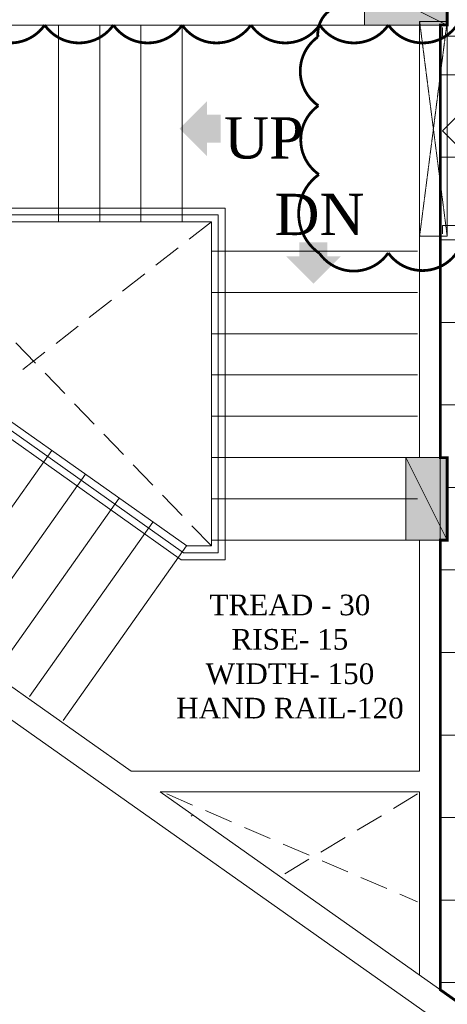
# Model space of a CAD drawing. Header units: millimetres. Extents: x 52937 to 262245, y 6619 to 63681.
# Tile 26 of 56: x 73765 to 76875, y 16546 to 23704. Entities that reach past the tile are written whole.
import ezdxf

# ---------------------------------------------------------------- set-up
doc = ezdxf.new("R2010")
doc.units = ezdxf.units.MM
doc.linetypes.add('CONTINU', pattern=[0])
doc.linetypes.add('HIDDENX2', pattern=[0.75, 0.5, -0.25])
doc.layers.add('AREA', color=8, linetype='Continuous')
for name, color, linetype, lineweight in [('COLUMN', 8, 'Continuous', 0), ('COUNTERS', 8, 'Continuous', 18), ('FLOORING-WITH-HATCH', 8, 'Continuous', 20), ('HATCH', 8, 'Continuous', 5), ('RAILING', 8, 'Continuous', 9), ('SHAFTS', 8, 'HIDDENX2', 5), ('STAIRCASE', 8, 'Continuous', 20), ('TEXT', 8, 'Continuous', 5), ('WALL-HATCH', 8, 'Continuous', 5), ('WALLS', 8, 'Continuous', 5)]:
    doc.layers.add(name, color=color, linetype=linetype, lineweight=lineweight)
doc.styles.get("Standard").update_dxf_attribs({"font": 'arial.ttf'})
doc.styles.add('studio', font='arial.ttf')

# ---------------------------------------------------------------- blocks, each defined once
blk = doc.blocks.new('INTERIOR')
at = {"layer": 'COUNTERS'}
for p, q in [((43214.43, -178266.41), (43214.43, -178271.41)), ((43214.43, -178271.41), (43269.43, -178271.41)), ((43269.43, -178271.41), (43214.43, -178326.41)), ((43269.43, -178381.41), (43214.43, -178326.41)), ((43214.43, -178381.41), (43269.43, -178381.41)), ((43214.43, -178386.41), (43214.43, -178381.41))]:
    blk.add_line(p, q, dxfattribs=at)

msp = doc.modelspace()

# ---------------------------------------------------------------- hatches: boundary and pattern name
at = {"layer": 'COLUMN'}
for points in [[(76873.6, 23964.8), (76873.6, 23664.8), (76273.6, 23664.8), (76273.6, 23964.8)], [(76573.6, 20520.3), (76873.6, 20520.3), (76873.6, 19920.3), (76573.6, 19920.3)]]:
    msp.add_hatch(color=256, dxfattribs=at).paths.add_polyline_path(points)
at = {"layer": 'FLOORING-WITH-HATCH', "linetype": 'CONTINU'}
h = msp.add_hatch(dxfattribs=at)
h.set_pattern_fill('_USER', color=8, scale=600, style=0, double=1, pattern_type=0)
h.set_pattern_definition([(0, (69884.6, 45503.13), (0, 600), []), (90, (69884.6, 45503.13), (-600, 4e-14), [])])
h.paths.add_polyline_path([(87198.6, 29439.8), (86998.8, 29439.8), (86998.8, 17940.4), (82273.8, 17940.4), (82273.6, 29739.8), (82843.6, 29739.8), (82843.6, 31169.8), (85103.6, 31169.8), (85103.6, 29739.8), (87198.6, 29739.8)], flags=16)
h.paths.add_polyline_path([(71848.6, 44614.6), (72148.6, 44614.6), (72148.6, 43914.6), (71848.6, 43914.6)], flags=16)
h.paths.add_polyline_path([(77548.7, 44615.1), (77848.7, 44615.1), (77848.7, 43915.1), (77548.7, 43915.1)], flags=16)
h.paths.add_polyline_path([(83298.7, 44614.6), (83598.7, 44614.6), (83598.7, 43914.6), (83298.7, 43914.6)], flags=16)
h.paths.add_polyline_path([(83298.7, 40665.4), (83598.7, 40665.4), (83598.7, 39965.4), (83298.7, 39965.4)], flags=16)
h.paths.add_polyline_path([(77548.7, 40665.4), (77848.7, 40665.4), (77848.7, 39965.4), (77548.7, 39965.4)], flags=16)
h.paths.add_polyline_path([(71848.6, 40664.8), (72148.6, 40664.8), (72148.6, 39949.8), (71848.6, 39949.8)], flags=16)
h.paths.add_polyline_path([(77848.7, 35465.4), (77848.7, 34765.4), (77548.7, 34765.4), (77548.7, 35465.4)], flags=16)
h.paths.add_polyline_path([(83298.7, 35465.4), (83598.7, 35465.4), (83598.7, 34965.4), (83298.7, 34965.4)], flags=16)
h.paths.add_polyline_path([(77898.6, 29739.8), (77898.6, 29439.8), (77298.6, 29439.8), (77298.6, 29739.8)], flags=16)
h.paths.add_polyline_path([(72148.6, 29439.8), (71848.6, 29439.8), (71848.6, 30039.8), (72148.6, 30039.8)], flags=17)
h.paths.add_polyline_path([(68798.7, 30139.8), (69098.7, 30139.8), (69098.7, 29439.8), (68798.7, 29439.8)], flags=16)
h.paths.add_polyline_path([(86998.6, 12490.4), (86998.6, 12190.4), (86258.6, 12190.4), (86258.6, 12490.4)], flags=16)
h.paths.add_polyline_path([(71848.6, 37485.9), (71848.6, 38385.9), (73348.6, 38385.9), (73348.6, 37485.9)], flags=16)
h.paths.add_polyline_path([(70878.6, 40179.8), (71848.6, 40179.8), (71848.6, 40664.8), (72148.6, 40664.8), (72148.6, 39949.8), (70878.6, 39954.7), (68248.8, 39964.8), (68248.4, 35415.8), (71548.6, 35416), (72448.6, 35360.9), (72148.6, 35360.9), (72148.6, 34865.4), (71848.6, 34865.4), (71848.6, 35214.8), (65167.2, 35214.8), (67766.7, 29589.6), (74943.8, 29589.6), (74943.8, 26014.8), (76373.6, 26014.8), (76373.6, 26164.8), (76877.5, 26164.8), (76873.6, 23664.8), (76823.6, 23664.8), (76823.6, 20520.3), (76873.6, 20520.3), (76873.6, 19920.3), (76823.6, 19920.3), (76823.6, 16651.8), (78576, 15414), (78635.5, 15498), (79043.6, 15209.1), (78986.7, 15128.8), (82255.2, 12815.3), (82314.1, 12898.4), (82640.6, 12667.3), (82582, 12584.5), (86437.3, 9861.3), (86493.1, 9940.1), (86819.5, 9709), (86766.6, 9634.1), (90398.8, 7063.1), (90422.8, 7097.1), (90708.6, 6895.2), (90708.6, 12429.7), (92958.6, 12429.7), (93254.1, 33285.6), (86771.8, 33285.2), (86771.8, 45844.8), (69885.3, 45503.5), (69885.8, 42889.8), (70878.6, 42889.8)])
at = {"layer": 'HATCH'}
for points in [[(75126.2, 23111.8), (75126.2, 23014.3), (75227, 23014.3), (75227, 22810.8), (75126.2, 22810.8), (75126.2, 22713.4), (74927, 22912.6)], [(75702.3, 21983.4), (75799.7, 21983.4), (75799.7, 22084.2), (76003.2, 22084.2), (76003.2, 21983.4), (76100.7, 21983.4), (75901.5, 21784.2)]]:
    msp.add_hatch(color=256, dxfattribs=at).paths.add_polyline_path(points)
h = msp.add_hatch(dxfattribs=at)
h.set_pattern_fill('ANSI33', color=256, scale=500, style=0)
h.set_pattern_definition([(45, (-353810.42, 245108.74), (-88.388348, 88.388348), []), (45, (-353722.03, 245108.74), (-88.388348, 88.388348), [62.5, -31.25])])
h.paths.add_polyline_path([(75012.3, 17931.3), (75012.3, 17883.5), (75079.9, 17883.5)])

# ---------------------------------------------------------------- linework, layer by layer
at = {"layer": 'AREA', "const_width": 20}
msp.add_lwpolyline([(73446.3, 23664.8, 0.520567), (73946.3, 23664.8, 0.520567), (74446.3, 23664.8, 0.520567), (74946.3, 23664.8, 0.520567), (75446.3, 23664.8, 0.520567), (75946.3, 23664.8, 0.520567), (76446.3, 23664.8, 0.520567), (76946.3, 23664.8, 0.520567), (77446.3, 23664.8, 0.520567), (77590.9, 24020.2, 0.520567), (77590.9, 24520.2, 0.520567), (77590.9, 25020.2, 0.520567), (77590.9, 25520.2, 0.520567), (77590.9, 26020.2, 0.520567), (77551.2, 26480.5, 0.520567), (77051.2, 26480.5, 0.520567), (76551.2, 26480.5, 0.520567), (76051.2, 26480.5, 0.520567), (75551.2, 26480.5, 0.520567), (75051.2, 26480.5, 0.520567), (74551.2, 26480.5, 0.520567), (74051.2, 26480.5, 0.520567), (73551.2, 26480.5, 0.520567)], format="xyb", dxfattribs=at)
msp.add_lwpolyline([(75945.2, 22004.5, 0.520567), (76445.2, 22008.2, 0.520567), (76945.1, 22011.9, 0.520567), (77431.3, 22029.3, 0.520567), (77427.6, 22529.3, 0.520567), (77423.8, 23029.3, 0.520567), (77420.1, 23529.3, 0.520567), (77205, 23814.7, 0.520567), (76705, 23811, 0.520567), (76205, 23807.3, 0.520567), (75933.4, 23578.6, 0.520567), (75937.1, 23078.6, 0.520567), (75940.9, 22578.6, 0.520567)], format="xyb", close=True, dxfattribs=at)
at = {"layer": 'COLUMN'}
for p, q in [((76273.6, 23964.8), (76873.6, 23664.8)), ((76573.6, 20520.3), (76873.6, 19920.3))]:
    msp.add_line(p, q, dxfattribs=at)
for points in [[(76873.6, 23964.8), (76873.6, 23664.8), (76273.6, 23664.8), (76273.6, 23964.8)], [(76573.6, 20520.3), (76873.6, 20520.3), (76873.6, 19920.3), (76573.6, 19920.3)]]:
    msp.add_lwpolyline(points, close=True, dxfattribs=at)
at = {"layer": 'COUNTERS'}
for p, q in [((75258.6, 22334.8), (72733.2, 22334.8)), ((75258.6, 22334.8), (75258.6, 19777.8)), ((75208.6, 22284.8), (72811.4, 22284.8)), ((75208.6, 22284.8), (75208.6, 19827.8)), ((73416.6, 20855.9), (74939.8, 19777.8)), ((73456.4, 20889), (74955.7, 19827.8)), ((74955.7, 19827.8), (75208.6, 19827.8)), ((74939.8, 19777.8), (75258.6, 19777.8))]:
    msp.add_line(p, q, dxfattribs=at)
msp.add_lwpolyline([(76673.6, 22130.8), (76873.6, 22130.8), (76873.6, 23690.4), (76673.6, 23690.4)], close=True, dxfattribs=at)
at = {"layer": 'FLOORING-WITH-HATCH', "color": 8, "linetype": 'Continuous', "const_width": 20}
msp.add_lwpolyline([(78576, 15414), (76823.6, 16651.8), (76823.6, 19920.3), (76873.6, 19920.3), (76873.6, 20520.3), (76823.6, 20520.3), (76823.6, 23664.8), (76873.6, 23664.8), (76877.5, 26164.8), (76373.6, 26164.8), (76373.6, 26014.8), (74943.8, 26014.8), (74943.8, 29589.6), (67766.7, 29589.6)], dxfattribs=at)
at = {"layer": 'RAILING'}
for p, q in [((75158.6, 22234.8), (72889.5, 22234.8)), ((75158.6, 22234.8), (75158.6, 19877.8)), ((73492.5, 20930), (74979.1, 19877.8)), ((74979.1, 19877.8), (75158.6, 19877.8))]:
    msp.add_line(p, q, dxfattribs=at)
at = {"layer": 'SHAFTS'}
for p, q in [((76673.6, 22130.8), (76873.6, 23690.4)), ((76673.6, 23690.4), (76873.6, 22130.8))]:
    msp.add_line(p, q, dxfattribs=at)
at = {"layer": 'SHAFTS', "ltscale": 410}
for p, q in [((75158.6, 19877.8), (72889.5, 22234.8)), ((75158.6, 22234.8), (73492.5, 20930)), ((74834.2, 18075.4), (76658.6, 17290.4)), ((76658.6, 18075.4), (75672.9, 17483))]:
    msp.add_line(p, q, dxfattribs=at)
at = {"layer": 'STAIRCASE'}
for p, q in [((74046.3, 22234.8), (74046.3, 23664.8)), ((74346.3, 22234.8), (74346.3, 23664.8)), ((74646.3, 22234.8), (74646.3, 23664.8)), ((74946.3, 22234.8), (74946.3, 23664.8)), ((75158.6, 22020.8), (76658.6, 22020.8)), ((75158.6, 21720.8), (76658.6, 21720.8)), ((75158.6, 21420.8), (76658.6, 21420.8)), ((75158.6, 21120.8), (76658.6, 21120.8)), ((75158.6, 20820.8), (76658.6, 20820.8)), ((73998.2, 20572.1), (73100.2, 19303.4)), ((75158.6, 20520.8), (76658.6, 20520.8)), ((74243.1, 20398.8), (73345.1, 19130.1)), ((74487.4, 20224.6), (73589.9, 18956.7)), ((75158.6, 20220.8), (76658.6, 20220.8)), ((74732.8, 20052.1), (73834.8, 18783.4)), ((75158.6, 19920.8), (76658.6, 19920.8)), ((74977.7, 19878.8), (74079.7, 18610.1))]:
    msp.add_line(p, q, dxfattribs=at)
at = {"layer": 'WALL-HATCH'}
msp.add_line((76873.6, 23690.4), (76673.6, 23690.4), dxfattribs=at)
at = {"layer": 'WALLS'}
for p, q in [((76273.6, 23664.8), (72373.6, 23664.8)), ((76673.6, 22130.8), (76673.6, 20520.3)), ((76673.6, 22130.8), (76823.6, 22130.8)), ((76823.6, 22130.8), (76823.6, 16651.8)), ((76673.6, 19920.8), (76673.6, 18240.4)), ((90566.7, 6702.6), (72177.7, 19691.5)), ((74574.6, 18240.4), (72730.6, 19542.9)), ((76673.6, 18240.4), (74574.6, 18240.4)), ((78576, 15414), (74787, 18090.4)), ((76673.6, 18090.4), (74787, 18090.4)), ((76673.6, 18090.4), (76673.6, 18084.4)), ((76673.6, 18090.4), (76673.6, 16757.8))]:
    msp.add_line(p, q, dxfattribs=at)

# ---------------------------------------------------------------- block references
at = {"layer": 'COUNTERS', "xscale": -12.5, "yscale": 12.5, "zscale": 12.5, "rotation": 180}
msp.add_blockref('INTERIOR', (-463341.7, -2206184.3), dxfattribs=at)

# ---------------------------------------------------------------- texts
at = {"layer": 'TEXT', "char_height": 300, "width": 930.819, "attachment_point": 1, "style": 'studio'}
for s, insert in [('{\\fTimes New Roman|b0|i0|c0|p18;UP}', (75251.4, 22994.4)), ('{\\fTimes New Roman|b0|i0|c0|p18;DN}', (75617.6, 22438))]:
    msp.add_mtext(s, dxfattribs=dict(at, insert=insert))
at = {"layer": 'TEXT', "insert": (75729.9, 18621.8, 0), "char_height": 150, "width": 4609.829, "attachment_point": 8}
msp.add_mtext('{\\fTimes New Roman|b0|i0|c0|p18;TREAD - 30\\PRISE- 15\\PWIDTH- 150 \\PHAND RAIL-120}', dxfattribs=at)

doc.saveas('drawing.dxf')
